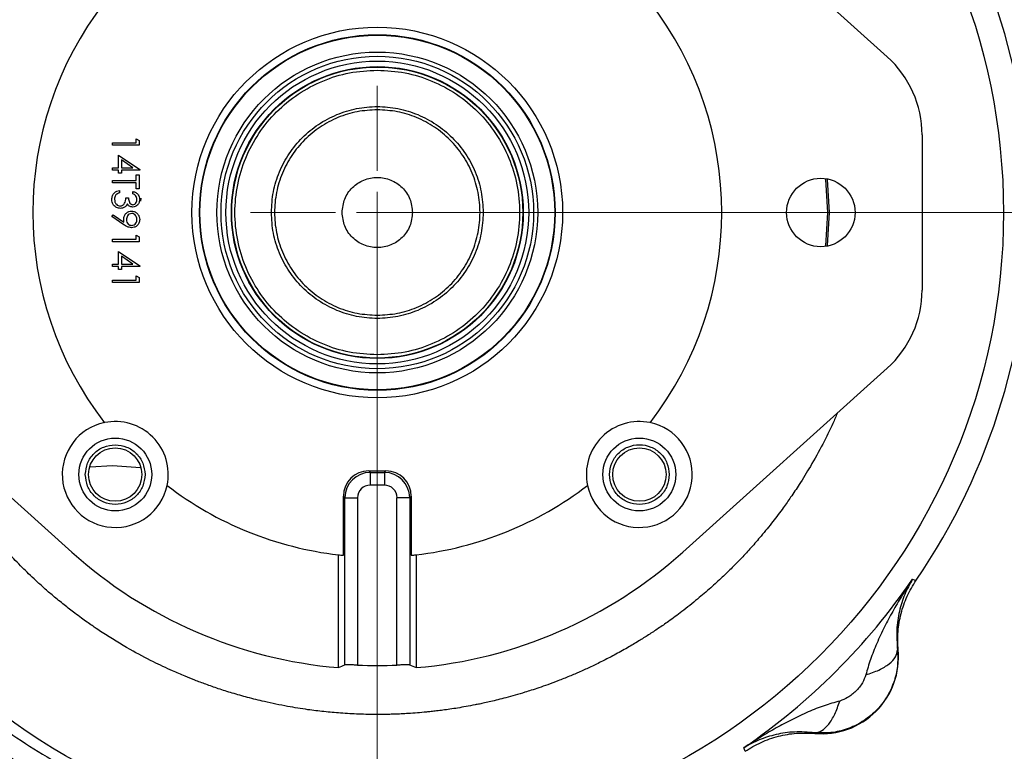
# Model space of a CAD drawing. Header units: inches. Extents: x 0.6 to 16.3, y 0.2 to 11.5.
# Tile 15 of 17: x 11.7 to 14.8, y 6.2 to 8.5. Entities that reach past the tile are written whole.
import ezdxf

# ---------------------------------------------------------------- set-up
doc = ezdxf.new("R2010")
doc.units = ezdxf.units.IN
doc.header["$MEASUREMENT"] = 0
doc.styles.add('SLDTEXTSTYLE0', font='TXT', dxfattribs={"width": 0.75})
doc.dimstyles.new('SLDDIMSTYLE1', dxfattribs={"dimtxt": 0.137795, "dimasz": 0.14, "dimexe": 0, "dimexo": 0.0625, "dimgap": 0.034449, "dimtad": 0, "dimdec": 1, "dimlfac": 1.5, "dimrnd": 1e-09, "dimzin": 12, "dimdsep": 46, "dimtxsty": 'SLDTEXTSTYLE0', "dimblk1": 'CLOSED', "dimblk2": 'CLOSED', "dimsah": 1, "dimcen": 0.09, "dimadec": 0, "dimazin": 3, "dimtfac": 1, "dimtdec": 1, "dimtofl": 0, "dimtmove": 0, "dimatfit": 3, "dimldrblk": 'CLOSED', "dimfxl": 0, "dimfrac": 2, "dimtolj": 1, "dimtzin": 12, "dimarcsym": 0})
doc.dimstyles.new('SLDDIMSTYLE2', dxfattribs={"dimtxt": 0.137795, "dimasz": 0.14, "dimexe": 0, "dimexo": 0.0625, "dimgap": 0.034449, "dimtad": 0, "dimdec": 1, "dimlfac": 1.5, "dimrnd": 1e-09, "dimzin": 12, "dimdsep": 46, "dimtxsty": 'SLDTEXTSTYLE0', "dimblk1": 'CLOSED', "dimblk2": 'CLOSED', "dimsah": 1, "dimcen": 0.09, "dimadec": 0, "dimazin": 3, "dimtfac": 1, "dimtdec": 1, "dimtmove": 0, "dimatfit": 0, "dimldrblk": 'CLOSED', "dimfxl": 0, "dimfrac": 2, "dimtolj": 1, "dimtzin": 12, "dimarcsym": 0})
doc.dimstyles.new('SLDDIMSTYLE3', dxfattribs={"dimtxt": 0.137795, "dimasz": 0.14, "dimexe": 0, "dimexo": 0.0625, "dimgap": 0.034449, "dimtad": 0, "dimtih": 1, "dimtoh": 1, "dimdec": 1, "dimlfac": 1.5, "dimrnd": 1e-09, "dimzin": 12, "dimdsep": 46, "dimtxsty": 'SLDTEXTSTYLE0', "dimblk1": 'CLOSED', "dimblk2": 'CLOSED', "dimsah": 1, "dimcen": 0.09, "dimadec": 0, "dimazin": 3, "dimtfac": 1, "dimtdec": 1, "dimtofl": 0, "dimtmove": 0, "dimatfit": 3, "dimldrblk": 'CLOSED', "dimfxl": 0, "dimfrac": 2, "dimtolj": 1, "dimtzin": 12, "dimarcsym": 0})

# ---------------------------------------------------------------- blocks, each defined once
blk = doc.blocks.new('_Closed')
at = {"color": 0, "linetype": 'ByBlock', "lineweight": -2}
for p, q in [((-1, 0.166667), (0, 0)), ((-1, 0.166667), (-1, -0.166667)), ((0, 0), (-1, -0.166667)), ((0, 0), (-1, 0))]:
    blk.add_line(p, q, dxfattribs=at)
blk = doc.blocks.new('_D_5')
at = {"color": 7, "linetype": 'Continuous', "lineweight": 0}
for p, q in [((12.8117, 7.835), (12.8117, 4.521)), ((11.9784, 5.3649), (11.9784, 4.521)), ((12.2643, 4.7588), (12.2223, 4.7588)), ((12.2223, 4.7588), (12.2223, 4.5401)), ((12.4679, 4.7588), (12.5099, 4.7588)), ((12.5099, 4.7588), (12.5099, 4.5401)), ((11.9784, 4.5604), (11.7284, 4.5604)), ((12.8117, 4.5604), (13.0617, 4.5604)), ((12.2223, 4.5401), (12.2643, 4.5401)), ((12.5099, 4.5401), (12.4679, 4.5401))]:
    blk.add_line(p, q, dxfattribs=at)
at = {"color": 7, "linetype": 'Continuous', "lineweight": 18, "xscale": 0.14, "yscale": 0.14}
for p, rotation in [((11.9784, 4.5604), 359.999999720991), ((12.8117, 4.5604), 179.999999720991)]:
    blk.add_blockref('_Closed', p, dxfattribs=dict(at, rotation=rotation))
at = {"color": 7, "linetype": 'Continuous', "lineweight": 18, "char_height": 0.1378, "attachment_point": 1, "rotation": 360, "style": 'SLDTEXTSTYLE0'}
for s, insert in [('32', (12.2643, 4.7177)), ('1.2', (12.2388, 4.5116))]:
    blk.add_mtext(s, dxfattribs=dict(at, insert=insert))
blk = doc.blocks.new('_D_6')
at = {"color": 7, "linetype": 'Continuous', "lineweight": 0}
for p, q in [((13.7259, 9.9277), (15.7705, 9.9277)), ((15.7312, 9.9277), (15.7312, 8.998)), ((15.5785, 8.97), (15.5365, 8.97)), ((15.5365, 8.97), (15.5365, 8.7512)), ((15.8839, 8.97), (15.9259, 8.97)), ((15.9259, 8.97), (15.9259, 8.7512)), ((15.5365, 8.7512), (15.5785, 8.7512)), ((15.9259, 8.7512), (15.8839, 8.7512)), ((15.7312, 5.0579), (15.7312, 8.5451)), ((14.0572, 5.0579), (15.7705, 5.0579))]:
    blk.add_line(p, q, dxfattribs=at)
at = {"color": 7, "linetype": 'Continuous', "lineweight": 18, "xscale": 0.14, "yscale": 0.14}
for p, rotation in [((15.7312, 9.9277), 90.0000000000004), ((15.7312, 5.0579), 270.0000000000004)]:
    blk.add_blockref('_Closed', p, dxfattribs=dict(at, rotation=rotation))
at = {"color": 7, "linetype": 'Continuous', "lineweight": 18, "char_height": 0.1378, "attachment_point": 1, "style": 'SLDTEXTSTYLE0'}
for s, insert in [('186', (15.5785, 8.9289)), ('7.3', (15.6039, 8.7227))]:
    blk.add_mtext(s, dxfattribs=dict(at, insert=insert))
blk = doc.blocks.new('_D_7')
at = {"color": 7, "linetype": 'Continuous', "lineweight": 0}
for p, q in [((14.865, 7.0789), (14.865, 3.1975)), ((11.9784, 5.3649), (11.9784, 3.1975)), ((12.9848, 3.4354), (12.9428, 3.4354)), ((12.9428, 3.4354), (12.9428, 3.2166)), ((13.2902, 3.4354), (13.3322, 3.4354)), ((13.3322, 3.4354), (13.3322, 3.2166)), ((11.9784, 3.2369), (12.8219, 3.2369)), ((14.865, 3.2369), (13.4531, 3.2369)), ((12.9428, 3.2166), (12.9848, 3.2166)), ((13.3322, 3.2166), (13.2902, 3.2166))]:
    blk.add_line(p, q, dxfattribs=at)
at = {"color": 7, "linetype": 'Continuous', "lineweight": 18, "xscale": 0.14, "yscale": 0.14, "rotation": 180.0000000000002}
blk.add_blockref('_Closed', (11.9784, 3.2369), dxfattribs=at)
at = {"color": 7, "linetype": 'Continuous', "lineweight": 18, "xscale": 0.14, "yscale": 0.14}
blk.add_blockref('_Closed', (14.865, 3.2369), dxfattribs=at)
at = {"color": 7, "linetype": 'Continuous', "lineweight": 18, "char_height": 0.1378, "attachment_point": 1, "style": 'SLDTEXTSTYLE0'}
for s, insert in [('110', (12.9848, 3.3942)), ('4.3', (13.0102, 3.1881))]:
    blk.add_mtext(s, dxfattribs=dict(at, insert=insert))
blk = doc.blocks.new('_D_9')
at = {"color": 7, "linetype": 'Continuous', "lineweight": 0}
for p, q in [((9.7595, 6.2886), (9.7595, 3.1657)), ((11.9784, 5.3649), (11.9784, 3.1657)), ((10.6551, 3.4035), (10.6131, 3.4035)), ((10.6131, 3.4035), (10.6131, 3.1848)), ((10.8587, 3.4035), (10.9007, 3.4035)), ((10.9007, 3.4035), (10.9007, 3.1848)), ((9.7595, 3.2051), (10.4922, 3.2051)), ((11.9784, 3.2051), (11.0215, 3.2051)), ((10.6131, 3.1848), (10.6551, 3.1848)), ((10.9007, 3.1848), (10.8587, 3.1848))]:
    blk.add_line(p, q, dxfattribs=at)
at = {"color": 7, "linetype": 'Continuous', "lineweight": 18, "xscale": 0.14, "yscale": 0.14}
for p, rotation in [((9.7595, 3.2051), 179.999999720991), ((11.9784, 3.2051), 359.999999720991)]:
    blk.add_blockref('_Closed', p, dxfattribs=dict(at, rotation=rotation))
at = {"color": 7, "linetype": 'Continuous', "lineweight": 18, "char_height": 0.1378, "attachment_point": 1, "rotation": 360, "style": 'SLDTEXTSTYLE0'}
for s, insert in [('85', (10.6551, 3.3624)), ('3.3', (10.6296, 3.1562))]:
    blk.add_mtext(s, dxfattribs=dict(at, insert=insert))
blk = doc.blocks.new('_D_11')
at = {"color": 7, "linetype": 'Continuous', "lineweight": 0}
for p, q in [((12.8511, 7.8743), (15.2981, 7.8743)), ((15.2587, 7.8743), (15.2587, 6.6727)), ((15.106, 6.6447), (15.064, 6.6447)), ((15.064, 6.6447), (15.064, 6.4259)), ((15.4115, 6.6447), (15.4534, 6.6447)), ((15.4534, 6.6447), (15.4534, 6.4259)), ((15.064, 6.4259), (15.106, 6.4259)), ((15.4534, 6.4259), (15.4115, 6.4259)), ((15.2587, 5.0579), (15.2587, 6.2198)), ((14.0572, 5.0579), (15.2981, 5.0579))]:
    blk.add_line(p, q, dxfattribs=at)
at = {"color": 7, "linetype": 'Continuous', "lineweight": 18, "xscale": 0.14, "yscale": 0.14}
for p, rotation in [((15.2587, 7.8743, 7.9086), 90.00000000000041), ((15.2587, 5.0579, 7.9086), 270.0000000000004)]:
    blk.add_blockref('_Closed', p, dxfattribs=dict(at, rotation=rotation))
at = {"color": 7, "linetype": 'Continuous', "lineweight": 18, "char_height": 0.1378, "attachment_point": 1, "style": 'SLDTEXTSTYLE0'}
for s, insert in [('107', (15.106, 6.6036)), ('4.2', (15.1315, 6.3974))]:
    blk.add_mtext(s, dxfattribs=dict(at, insert=insert))
blk = doc.blocks.new('SW_CENTERMARKSYMBOL_0')
at = {"color": 0, "linetype": 'Continuous', "lineweight": 18}
for p, q in [((0, 0.1312), (0, 0.399)), ((0, 0), (0, 0.0656)), ((-0.1312, 0), (-0.399, 0)), ((0, 0), (-0.0656, 0)), ((0, 0), (0, -0.0656)), ((0, 0), (0.0656, 0)), ((0.1312, 0), (0.399, 0)), ((0, -0.1312), (0, -0.399))]:
    blk.add_line(p, q, dxfattribs=at)

msp = doc.modelspace()

# ---------------------------------------------------------------- linework, layer by layer
at = {"color": 7, "linetype": 'Continuous', "lineweight": 25}
for p, q in [((13.7735, 8.9431), (14.4165, 8.3644)), ((11.9784, 8.0934), (12.0532, 8.0934)), ((11.9784, 8.0859), (11.9784, 8.0934)), ((12.0532, 8.1062), (12.0617, 8.1013)), ((12.0532, 8.0934), (12.0532, 8.1062)), ((12.0617, 8.1013), (12.0617, 8.0859)), ((14.5262, 8.1183), (14.5262, 7.6304)), ((12.0617, 8.0859), (11.9784, 8.0859)), ((11.9976, 8.0549), (12.0638, 8.0094)), ((11.9976, 8.0154), (11.9976, 8.0549)), ((12.0061, 8.0402), (12.0061, 8.0154)), ((12.0423, 8.0154), (12.0061, 8.0402)), ((11.9784, 8.0154), (11.9976, 8.0154)), ((11.9784, 8.0079), (11.9784, 8.0154)), ((11.9976, 8.0079), (11.9784, 8.0079)), ((11.9976, 7.9983), (11.9976, 8.0079)), ((12.0061, 7.9983), (11.9976, 7.9983)), ((12.0061, 8.0154), (12.0423, 8.0154)), ((12.0061, 8.0079), (12.0061, 7.9983)), ((12.0638, 8.0079), (12.0061, 8.0079)), ((12.0638, 8.0094), (12.0638, 8.0079)), ((11.9784, 7.9748), (12.0532, 7.9748)), ((11.9784, 7.9673), (11.9784, 7.9748)), ((12.0532, 7.9673), (11.9784, 7.9673)), ((12.0532, 7.9929), (12.0617, 7.9929)), ((12.0532, 7.9748), (12.0532, 7.9929)), ((12.0532, 7.9491), (12.0532, 7.9673)), ((12.0617, 7.9929), (12.0617, 7.9491)), ((14.2298, 7.8743), (14.223, 7.9787)), ((12.0008, 7.9438), (12.0008, 7.9363)), ((12.0425, 7.9331), (12.0425, 7.9406)), ((12.0617, 7.9491), (12.0532, 7.9491)), ((12.02, 7.9203), (12.0286, 7.9203)), ((14.223, 7.7698), (14.2298, 7.8743)), ((11.9762, 7.8615), (11.9804, 7.8675)), ((12.0138, 7.8359), (11.9762, 7.8615)), ((11.9804, 7.8675), (12.0143, 7.8443)), ((11.9784, 7.7899), (12.0532, 7.7899)), ((11.9784, 7.7825), (11.9784, 7.7899)), ((12.0617, 7.7825), (11.9784, 7.7825)), ((12.0532, 7.8028), (12.0617, 7.7979)), ((12.0532, 7.7899), (12.0532, 7.8028)), ((12.0617, 7.7979), (12.0617, 7.7825)), ((11.9976, 7.7515), (12.0638, 7.706)), ((11.9976, 7.7119), (11.9976, 7.7515)), ((12.0061, 7.7368), (12.0061, 7.7119)), ((12.0423, 7.7119), (12.0061, 7.7368)), ((11.9784, 7.7119), (11.9976, 7.7119)), ((11.9784, 7.7045), (11.9784, 7.7119)), ((11.9976, 7.7045), (11.9784, 7.7045)), ((11.9976, 7.6948), (11.9976, 7.7045)), ((12.0061, 7.6948), (11.9976, 7.6948)), ((12.0061, 7.7119), (12.0423, 7.7119)), ((12.0061, 7.7045), (12.0061, 7.6948)), ((12.0638, 7.7045), (12.0061, 7.7045)), ((12.0638, 7.706), (12.0638, 7.7045)), ((11.9784, 7.6617), (12.0532, 7.6617)), ((11.9784, 7.6543), (11.9784, 7.6617)), ((12.0532, 7.6746), (12.0617, 7.6697)), ((12.0532, 7.6617), (12.0532, 7.6746)), ((12.0617, 7.6697), (12.0617, 7.6543)), ((12.0617, 7.6543), (11.9784, 7.6543)), ((11.8499, 6.8056), (11.2068, 7.3843)), ((14.4165, 7.3843), (13.7735, 6.8056)), ((11.9076, 7.0733), (11.9784, 7.0779)), ((11.9784, 7.0779), (12.0667, 7.0721)), ((12.7846, 7.0612), (12.8388, 7.0612)), ((12.7846, 7.0612), (12.7895, 7.0562)), ((12.7895, 7.0562), (12.8339, 7.0562)), ((12.7895, 7.0562), (12.7895, 7.0164)), ((12.8339, 7.0562), (12.8388, 7.0612)), ((12.8339, 7.0562), (12.8339, 7.0164)), ((12.8339, 7.0164), (12.7895, 7.0164)), ((12.7098, 6.9765), (12.7049, 6.9815)), ((12.7049, 6.7954), (12.7049, 6.9815)), ((12.7098, 6.4504), (12.7098, 6.9765)), ((12.7098, 6.9765), (12.7497, 6.9765)), ((12.7497, 6.9765), (12.7497, 6.4497)), ((12.8737, 6.4497), (12.8737, 6.9765)), ((12.9136, 6.9765), (12.8737, 6.9765)), ((12.9185, 6.9815), (12.9136, 6.9765)), ((12.9136, 6.9765), (12.9136, 6.4504)), ((12.9185, 6.9815), (12.9185, 6.7954)), ((12.6894, 6.4417), (12.6894, 6.7971)), ((12.934, 6.7971), (12.934, 6.4417)), ((14.4962, 6.7203), (14.5018, 6.7185)), ((14.5018, 6.7185), (14.5076, 6.7168)), ((14.449, 6.4976), (14.4511, 6.4975)), ((14.1885, 6.2349), (14.1884, 6.237)), ((13.9675, 6.1842), (13.9658, 6.1899)), ((13.9693, 6.1784), (13.9675, 6.1842))]:
    msp.add_line(p, q, dxfattribs=at)
at = {"color": 8, "linetype": 'Continuous', "lineweight": 25}
for p, q in [((14.2274, 7.9781), (14.2342, 7.8743)), ((12.0673, 7.9198), (12.0667, 7.9103)), ((14.2342, 7.8743), (14.2274, 7.7707))]:
    msp.add_line(p, q, dxfattribs=at)
at = {"color": 7, "linetype": 'Continuous', "lineweight": 25}
for centre, radius in [((12.8117, 7.8743), 1.9709), ((12.8117, 7.8743), 0.5833), ((12.8117, 7.8743), 0.5597), ((12.8117, 7.8743), 0.5583), ((12.8117, 7.8743), 0.5049), ((12.8117, 7.8743), 0.4918), ((12.8117, 7.8743), 0.4765), ((12.8117, 7.8743), 0.4593), ((12.8117, 7.8743), 0.4592), ((12.8117, 7.8743), 0.458), ((14.2077, 7.8743), 0.1077), ((11.987, 7.0497), 0.1147), ((13.6364, 7.0497), 0.1147), ((11.9867, 7.0494), 0.084), ((13.6367, 7.0494), 0.084)]:
    msp.add_circle(centre, radius, dxfattribs=at)
for centre, radius, start, end in [((12.8117, 7.8743), 2.0533, 325.6839, 34.3161), ((12.8117, 7.8743), 1.0842, 142.396, 217.604), ((12.8117, 7.8743), 1.0842, 322.396, 37.604), ((14.195, 8.1183), 0.3312, 0, 48.0153), ((14.195, 7.6304), 0.3312, 311.9847, 0), ((11.987, 7.0497), 0.1667, 101.8626, 348.1374), ((11.987, 7.0497), 0.1667, 348.1374, 101.8626), ((13.6364, 7.0497), 0.1667, 78.1374, 191.8626), ((13.6364, 7.0497), 0.1667, 191.8626, 78.1374), ((12.8117, 7.8743), 1.0842, 232.396, 263.5233), ((12.8117, 7.8743), 1.0842, 276.4767, 307.604), ((12.8117, 7.8743), 1.4378, 228.0153, 265.1209), ((12.8117, 7.8743), 1.0842, 263.5233, 264.3448), ((12.8117, 7.8743), 1.0842, 275.6552, 276.4767), ((12.8117, 7.8743), 1.4378, 274.8791, 311.9847), ((12.8117, 7.8743), 2.0419, 304.4163, 325.5837), ((14.2113, 6.4747), 0.2409, 264.5811, 5.4189), ((12.8117, 7.8743), 1.426, 267.5075, 272.4925)]:
    msp.add_arc(centre, radius, start, end, dxfattribs=at)
for centre, major_axis, ratio, start_param, end_param in [((12.7852, 6.9809), (0.057, -0.057), 0.992433, 2.359993, 3.923193), ((12.7898, 6.9762), (-0.0566, 0.0566), 0.999971, 5.501585, 7.064785), ((12.8336, 6.9762), (0.0566, 0.0566), 0.999971, 5.501585, 7.064785), ((12.8382, 6.9809), (-0.057, -0.057), 0.992433, 2.359993, 3.923193), ((12.7898, 6.9762), (0.0285, -0.0285), 0.992433, 2.359993, 3.923193), ((12.8336, 6.9762), (-0.0285, -0.0285), 0.992433, 2.359993, 3.923193), ((11.8968, 7.8743), (1.8334, 0), 0.866575, 5.15948, 5.171873), ((13.7266, 7.8743), (1.8334, 0), 0.866575, 4.252905, 4.265298)]:
    msp.add_ellipse(centre, major_axis=major_axis, ratio=ratio, start_param=start_param, end_param=end_param, dxfattribs=at)
for points in [[(12.8117, 7.4263), (12.7824, 7.428), (12.7237, 7.4313), (12.6392, 7.458), (12.5612, 7.4994), (12.4929, 7.5555), (12.4368, 7.6238), (12.3951, 7.7018), (12.3695, 7.7864), (12.3608, 7.8743), (12.3695, 7.9623), (12.3951, 8.0469), (12.4368, 8.1248), (12.4929, 8.1931), (12.5612, 8.2493), (12.6392, 8.2907), (12.7237, 8.3173), (12.7824, 8.3207), (12.8117, 8.3223)], [(12.8117, 8.3223), (12.841, 8.3207), (12.8997, 8.3173), (12.9842, 8.2907), (13.0622, 8.2493), (13.1305, 8.1931), (13.1866, 8.1248), (13.2283, 8.0469), (13.2539, 7.9623), (13.2626, 7.8743), (13.2539, 7.7864), (13.2283, 7.7018), (13.1866, 7.6238), (13.1305, 7.5555), (13.0622, 7.4994), (12.9842, 7.458), (12.8997, 7.4313), (12.841, 7.428), (12.8117, 7.4263)], [(12.4784, 7.8743), (12.4796, 7.8962), (12.4821, 7.9398), (12.5019, 8.0027), (12.5327, 8.0607), (12.5745, 8.1116), (12.6253, 8.1533), (12.6833, 8.1843), (12.7462, 8.2034), (12.8117, 8.2098), (12.8771, 8.2034), (12.9401, 8.1843), (12.9981, 8.1533), (13.0489, 8.1116), (13.0907, 8.0607), (13.1215, 8.0027), (13.1413, 7.9398), (13.1438, 7.8962), (13.145, 7.8743)], [(12.8117, 8.1977), (12.7905, 8.1965), (12.7482, 8.1941), (12.6872, 8.1748), (12.6309, 8.145), (12.5816, 8.1044), (12.5411, 8.0551), (12.5111, 7.9989), (12.4925, 7.9378), (12.4863, 7.8743), (12.4925, 7.8109), (12.5111, 7.7498), (12.5411, 7.6935), (12.5816, 7.6442), (12.6309, 7.6037), (12.6872, 7.5738), (12.7482, 7.5546), (12.7905, 7.5522), (12.8117, 7.551)], [(12.8117, 7.551), (12.8329, 7.5522), (12.8752, 7.5546), (12.9362, 7.5738), (12.9925, 7.6037), (13.0418, 7.6442), (13.0823, 7.6935), (13.1123, 7.7498), (13.1309, 7.8109), (13.1371, 7.8743), (13.1309, 7.9378), (13.1123, 7.9989), (13.0823, 8.0551), (13.0418, 8.1044), (12.9925, 8.145), (12.9362, 8.1748), (12.8752, 8.1941), (12.8329, 8.1965), (12.8117, 8.1977)], [(12.701, 7.8743), (12.7027, 7.8888), (12.706, 7.9178), (12.7316, 7.9546), (12.7682, 7.9792), (12.8117, 7.9879), (12.8552, 7.9792), (12.8918, 7.9546), (12.9174, 7.9178), (12.9207, 7.8888), (12.9224, 7.8743)], [(13.145, 7.8743), (13.1438, 7.8525), (13.1413, 7.8089), (13.1215, 7.746), (13.0907, 7.688), (13.0489, 7.6371), (12.9981, 7.5954), (12.9401, 7.5644), (12.8771, 7.5453), (12.8117, 7.5389), (12.7462, 7.5453), (12.6833, 7.5644), (12.6253, 7.5954), (12.5745, 7.6371), (12.5327, 7.688), (12.5019, 7.746), (12.4821, 7.8089), (12.4796, 7.8525), (12.4784, 7.8743)], [(12.9224, 7.8743), (12.9207, 7.8599), (12.9174, 7.8309), (12.8918, 7.794), (12.8552, 7.7694), (12.8117, 7.7608), (12.7682, 7.7694), (12.7316, 7.794), (12.706, 7.8309), (12.7027, 7.8599), (12.701, 7.8743)], [(11.8927, 7.0494), (11.8942, 7.0617), (11.897, 7.0863), (11.9187, 7.1174), (11.9498, 7.1391), (11.9744, 7.142), (11.9867, 7.1434)], [(11.9867, 7.1434), (11.9991, 7.142), (12.0237, 7.1391), (12.0548, 7.1174), (12.0765, 7.0863), (12.0793, 7.0617), (12.0807, 7.0494)], [(13.5427, 7.0494), (13.5441, 7.0617), (13.5469, 7.0863), (13.5686, 7.1176), (13.5997, 7.1385), (13.6367, 7.1458), (13.6736, 7.1385), (13.7047, 7.1176), (13.7264, 7.0863), (13.7292, 7.0617), (13.7307, 7.0494)], [(11.9867, 6.9554), (11.9744, 6.9568), (11.9498, 6.9596), (11.9187, 6.9814), (11.897, 7.0124), (11.8942, 7.0371), (11.8927, 7.0494)], [(12.0807, 7.0494), (12.0793, 7.0371), (12.0765, 7.0124), (12.0548, 6.9814), (12.0237, 6.9596), (11.9991, 6.9568), (11.9867, 6.9554)], [(13.7307, 7.0494), (13.7292, 7.0371), (13.7264, 7.0125), (13.7047, 6.9812), (13.6736, 6.9603), (13.6367, 6.9529), (13.5997, 6.9603), (13.5686, 6.9812), (13.5469, 7.0125), (13.5441, 7.0371), (13.5427, 7.0494)]]:
    msp.add_open_spline(points, degree=3, dxfattribs=at)
for points, knots in [([(11.9762, 7.916), (11.9766, 7.9198), (11.9772, 7.9274), (11.9836, 7.9365), (11.992, 7.9417), (11.9979, 7.9431), (12.0008, 7.9438)], [0, 0, 0, 0, 0.279886, 0.558979, 0.779263, 1, 1, 1, 1]), ([(12.0008, 7.9363), (11.9984, 7.9355), (11.9941, 7.9342), (11.9907, 7.9311), (11.9893, 7.9298)], [0, 0, 0, 0, 0.560694, 1, 1, 1, 1]), ([(12.0425, 7.9406), (12.0457, 7.9396), (12.0521, 7.9377), (12.0592, 7.9313), (12.0632, 7.9236), (12.0636, 7.9184), (12.0638, 7.9158)], [0, 0, 0, 0, 0.280288, 0.55968, 0.779747, 1, 1, 1, 1]), ([(12.0031, 7.8872), (11.999, 7.8878), (11.9908, 7.889), (11.9819, 7.8968), (11.977, 7.9063), (11.9765, 7.9128), (11.9762, 7.916)], [0, 0, 0, 0, 0.279304, 0.558838, 0.779277, 1, 1, 1, 1]), ([(11.9893, 7.9298), (11.9878, 7.9274), (11.9851, 7.9231), (11.9849, 7.9181), (11.9848, 7.9159)], [0, 0, 0, 0, 0.558748, 1, 1, 1, 1]), ([(11.9848, 7.9159), (11.985, 7.913), (11.9854, 7.9072), (11.9897, 7.9002), (11.9956, 7.8955), (12.0001, 7.8949), (12.0024, 7.8946)], [0, 0, 0, 0, 0.280599, 0.560151, 0.780303, 1, 1, 1, 1]), ([(12.0024, 7.8946), (12.0039, 7.8948), (12.0068, 7.895), (12.012, 7.8976), (12.0192, 7.9053), (12.0197, 7.9143), (12.02, 7.9203)], [0, 0, 0, 0, 0.125587, 0.251191, 0.500605, 1, 1, 1, 1]), ([(12.0286, 7.9203), (12.029, 7.9156), (12.0297, 7.9085), (12.0346, 7.9016), (12.0387, 7.8992), (12.041, 7.899), (12.0422, 7.8989)], [0, 0, 0, 0, 0.499418, 0.749016, 0.874544, 1, 1, 1, 1]), ([(12.0638, 7.9158), (12.0635, 7.9124), (12.0627, 7.9057), (12.0574, 7.8976), (12.0501, 7.8925), (12.0448, 7.8918), (12.0422, 7.8914)], [0, 0, 0, 0, 0.280085, 0.559868, 0.780099, 1, 1, 1, 1]), ([(12.0422, 7.8989), (12.0444, 7.8993), (12.0488, 7.9002), (12.0542, 7.9066), (12.0549, 7.9122), (12.0553, 7.9157)], [0, 0, 0, 0, 0.278859, 0.560074, 1, 1, 1, 1]), ([(12.0553, 7.9157), (12.0551, 7.9178), (12.0548, 7.9222), (12.0506, 7.9291), (12.0456, 7.9316), (12.0425, 7.9331)], [0, 0, 0, 0, 0.280636, 0.5603644, 1, 1, 1, 1]), ([(12.0179, 7.8921), (12.0154, 7.8905), (12.0108, 7.8877), (12.0055, 7.8873), (12.0031, 7.8872)], [0, 0, 0, 0, 0.559419, 1, 1, 1, 1]), ([(12.0136, 7.8531), (12.014, 7.8568), (12.0148, 7.8642), (12.0214, 7.8726), (12.0296, 7.8778), (12.0354, 7.8784), (12.0383, 7.8786)], [0, 0, 0, 0, 0.279814, 0.559489, 0.779635, 1, 1, 1, 1]), ([(12.025, 7.9012), (12.024, 7.8992), (12.0222, 7.8958), (12.0192, 7.8932), (12.0179, 7.8921)], [0, 0, 0, 0, 0.559795, 1, 1, 1, 1]), ([(12.0422, 7.8914), (12.0403, 7.8916), (12.0364, 7.8918), (12.03, 7.8948), (12.0269, 7.8988), (12.025, 7.9012)], [0, 0, 0, 0, 0.280508, 0.560792, 1, 1, 1, 1]), ([(12.0383, 7.8786), (12.0422, 7.8782), (12.0499, 7.8772), (12.0582, 7.8699), (12.063, 7.8611), (12.0636, 7.8551), (12.0638, 7.8521)], [0, 0, 0, 0, 0.279538, 0.558851, 0.779452, 1, 1, 1, 1]), ([(12.0143, 7.8443), (12.0141, 7.846), (12.0137, 7.8489), (12.0136, 7.8518), (12.0136, 7.8531)], [0, 0, 0, 0, 0.5599442, 1, 1, 1, 1]), ([(12.0387, 7.8711), (12.0361, 7.8707), (12.0308, 7.8699), (12.0255, 7.8642), (12.0226, 7.858), (12.0223, 7.8538), (12.0222, 7.8517)], [0, 0, 0, 0, 0.278472, 0.558424, 0.779098, 1, 1, 1, 1]), ([(12.0222, 7.8517), (12.0224, 7.8491), (12.0228, 7.844), (12.0271, 7.838), (12.0327, 7.8343), (12.0367, 7.8339), (12.0387, 7.8337)], [0, 0, 0, 0, 0.280319, 0.55953, 0.779753, 1, 1, 1, 1]), ([(12.0638, 7.8521), (12.0634, 7.8483), (12.0625, 7.8407), (12.0557, 7.8321), (12.0471, 7.8272), (12.0412, 7.8266), (12.0382, 7.8263)], [0, 0, 0, 0, 0.27973, 0.559163, 0.779612, 1, 1, 1, 1]), ([(12.0553, 7.8525), (12.055, 7.8551), (12.0545, 7.8603), (12.0503, 7.8664), (12.0449, 7.8705), (12.0408, 7.8709), (12.0387, 7.8711)], [0, 0, 0, 0, 0.280092, 0.560011, 0.780131, 1, 1, 1, 1]), ([(12.0387, 7.8337), (12.0413, 7.8341), (12.0465, 7.8349), (12.0518, 7.8403), (12.0549, 7.8463), (12.0551, 7.8504), (12.0553, 7.8525)], [0, 0, 0, 0, 0.278722, 0.558569, 0.779171, 1, 1, 1, 1]), ([(12.0382, 7.8263), (12.0333, 7.8271), (12.0244, 7.8286), (12.017, 7.8336), (12.0138, 7.8359)], [0, 0, 0, 0, 0.55819, 1, 1, 1, 1]), ([(14.4962, 6.7203), (14.4845, 6.7022), (14.4629, 6.669), (14.4337, 6.6188), (14.4074, 6.5696), (14.3838, 6.5194), (14.3635, 6.4692), (14.354, 6.4353), (14.3495, 6.419)], [0, 0, 0, 0, 0.193204, 0.356778, 0.521498, 0.692272, 0.851572, 1, 1, 1, 1]), ([(14.4962, 6.7203), (14.4875, 6.7046), (14.4702, 6.6734), (14.454, 6.6202), (14.4446, 6.5632), (14.4476, 6.5191), (14.449, 6.4976)], [0, 0, 0, 0, 0.258198, 0.513575, 0.762166, 1, 1, 1, 1]), ([(14.4511, 6.4975), (14.4503, 6.5167), (14.4486, 6.5553), (14.459, 6.6124), (14.4775, 6.6674), (14.4976, 6.7003), (14.5076, 6.7168)], [0, 0, 0, 0, 0.2499638, 0.4999913, 0.7500231, 1, 1, 1, 1]), ([(14.449, 6.4976), (14.4497, 6.4805), (14.451, 6.446), (14.4387, 6.3947), (14.4157, 6.3464), (14.382, 6.304), (14.3396, 6.2703), (14.2913, 6.2473), (14.2399, 6.235), (14.2055, 6.2364), (14.1884, 6.237)], [0, 0, 0, 0, 0.122429, 0.24646, 0.372242, 0.499916, 0.627952, 0.753884, 0.87785, 1, 1, 1, 1]), ([(14.3495, 6.419), (14.3638, 6.4238), (14.3924, 6.4334), (14.4242, 6.4533), (14.4453, 6.4753), (14.4478, 6.4902), (14.449, 6.4976)], [0, 0, 0, 0, 0.250145, 0.500044, 0.750023, 1, 1, 1, 1]), ([(12.7497, 6.4497), (12.7452, 6.4498), (12.7362, 6.4502), (12.7242, 6.4506), (12.7151, 6.4508), (12.7109, 6.4506), (12.7101, 6.4504), (12.7098, 6.4504)], [0, 0, 0, 0, 0.227457, 0.454923, 0.682141, 0.908951, 1, 1, 1, 1]), ([(12.9136, 6.4504), (12.9127, 6.4505), (12.9111, 6.4508), (12.9032, 6.4507), (12.8923, 6.4504), (12.8818, 6.45), (12.8755, 6.4497), (12.8737, 6.4497)], [0, 0, 0, 0, 0.226689, 0.453381, 0.680057, 0.907078, 1, 1, 1, 1]), ([(14.3495, 6.419), (14.3463, 6.4105), (14.3393, 6.3918), (14.3187, 6.3673), (14.2943, 6.3467), (14.2756, 6.3397), (14.2671, 6.3366)], [0, 0, 0, 0, 0.227428, 0.499912, 0.772876, 1, 1, 1, 1]), ([(11.4928, 6.3577), (11.5206, 6.3355), (11.576, 6.2912), (11.6759, 6.2206), (11.7849, 6.1516), (11.8636, 6.1098), (11.9029, 6.089)], [0, 0, 0, 0, 0.251561, 0.502133, 0.751208, 1, 1, 1, 1]), ([(14.2671, 6.3366), (14.2507, 6.332), (14.2167, 6.3225), (14.1666, 6.3022), (14.1164, 6.2786), (14.0672, 6.2523), (14.017, 6.2231), (13.9838, 6.2015), (13.9658, 6.1899)], [0, 0, 0, 0, 0.148711, 0.307882, 0.47867, 0.643417, 0.806904, 1, 1, 1, 1]), ([(14.1884, 6.237), (14.1959, 6.2382), (14.2107, 6.2406), (14.2328, 6.2618), (14.2526, 6.2938), (14.2623, 6.3223), (14.2671, 6.3366)], [0, 0, 0, 0, 0.250145, 0.500044, 0.750023, 1, 1, 1, 1]), ([(11.4991, 6.2974), (11.5058, 6.2911), (11.5193, 6.2783), (11.5409, 6.2586), (11.5631, 6.2388), (11.5865, 6.2184), (11.6126, 6.1964), (11.6391, 6.1749), (11.6706, 6.1501), (11.7046, 6.1245), (11.7444, 6.096), (11.7844, 6.0689), (11.8252, 6.0426), (11.8531, 6.0258), (11.8666, 6.0177)], [0, 0, 0, 0, 0.068969, 0.1407, 0.211169, 0.278022, 0.352867, 0.439801, 0.50077, 0.610344, 0.707195, 0.803931, 0.905203, 1, 1, 1, 1]), ([(14.1884, 6.237), (14.1669, 6.2385), (14.1228, 6.2414), (14.0658, 6.232), (14.0126, 6.2158), (13.9814, 6.1985), (13.9658, 6.1899)], [0, 0, 0, 0, 0.238217, 0.486589, 0.742099, 1, 1, 1, 1]), ([(13.9693, 6.1784), (13.9857, 6.1884), (14.0187, 6.2085), (14.0737, 6.227), (14.1308, 6.2374), (14.1693, 6.2357), (14.1885, 6.2349)], [0, 0, 0, 0, 0.249977, 0.500009, 0.750036, 1, 1, 1, 1])]:
    msp.add_open_spline(points, degree=3, knots=knots, dxfattribs=at)
at = {"color": 8, "linetype": 'Continuous', "lineweight": 25}
msp.add_open_spline([(14.26, 7.2434), (14.2553, 7.2325), (14.241, 7.1994), (14.2129, 7.143), (14.1775, 7.0787), (14.1432, 7.0231), (14.1144, 6.98), (14.087, 6.9412), (14.0562, 6.9003), (14.0224, 6.8586), (13.9893, 6.8204), (13.9589, 6.7874), (13.9286, 6.7563), (13.8964, 6.725), (13.8601, 6.6917), (13.8177, 6.6555), (13.7733, 6.6201), (13.7317, 6.5895), (13.6966, 6.5652), (13.6655, 6.5448), (13.6332, 6.5245), (13.5972, 6.5032), (13.559, 6.4819), (13.5207, 6.4621), (13.4848, 6.4446), (13.4502, 6.4288), (13.4156, 6.414), (13.3817, 6.4005), (13.3495, 6.3885), (13.3215, 6.3787), (13.2976, 6.3708), (13.2727, 6.363), (13.2463, 6.3551), (13.2178, 6.3473), (13.1923, 6.3407), (13.1699, 6.3353), (13.1504, 6.3309), (13.1341, 6.3275), (13.1146, 6.3235), (13.0918, 6.3192), (13.0652, 6.3147), (13.041, 6.3109), (13.019, 6.3079), (12.9993, 6.3054), (12.9819, 6.3034), (12.9522, 6.3004), (12.9135, 6.2973), (12.8737, 6.2953), (12.848, 6.2946), (12.8332, 6.2943), (12.8215, 6.2942), (12.7954, 6.2942), (12.7538, 6.2949), (12.6978, 6.2981), (12.6444, 6.3029), (12.5888, 6.3098), (12.5261, 6.3198), (12.4627, 6.3329), (12.4046, 6.3473), (12.3563, 6.3611), (12.3126, 6.3749), (12.2734, 6.3886), (12.2387, 6.4016), (12.2037, 6.4157), (12.1601, 6.4345), (12.102, 6.4619), (12.0276, 6.5015), (11.9681, 6.5378), (11.9288, 6.5639), (11.913, 6.5747), (11.8974, 6.5856), (11.8795, 6.5985), (11.8552, 6.6165), (11.8256, 6.6395), (11.7932, 6.666), (11.7637, 6.6915), (11.738, 6.7149), (11.7151, 6.7365), (11.6935, 6.7577), (11.6683, 6.7835), (11.6353, 6.819), (11.598, 6.8621), (11.5619, 6.9072), (11.5313, 6.9483), (11.5051, 6.9857), (11.4827, 7.0197), (11.4619, 7.0529), (11.4405, 7.0888), (11.4188, 7.128), (11.3983, 7.1674), (11.3806, 7.2043), (11.369, 7.2294), (11.3635, 7.2424), (11.3628, 7.2439)], degree=3, knots=[0, 0, 0, 0, 0.00974, 0.029493, 0.051474, 0.069812, 0.082936, 0.093892, 0.108683, 0.124806, 0.137855, 0.150067, 0.16144, 0.173415, 0.186832, 0.201691, 0.219054, 0.233292, 0.243941, 0.25394, 0.263761, 0.275165, 0.288153, 0.299562, 0.310427, 0.320798, 0.330674, 0.341287, 0.350645, 0.358749, 0.365599, 0.371195, 0.380124, 0.388173, 0.395351, 0.401656, 0.407088, 0.411649, 0.415337, 0.423326, 0.430671, 0.437371, 0.443428, 0.44884, 0.453609, 0.457733, 0.473242, 0.485438, 0.490294, 0.494321, 0.49752, 0.499891, 0.515688, 0.531485, 0.545804, 0.559602, 0.577328, 0.597684, 0.612577, 0.626277, 0.638784, 0.650097, 0.660216, 0.669142, 0.68097, 0.699026, 0.721698, 0.749881, 0.756017, 0.760357, 0.765542, 0.771571, 0.778445, 0.790237, 0.802273, 0.812673, 0.822161, 0.830737, 0.838401, 0.846948, 0.860177, 0.878087, 0.893618, 0.907392, 0.920059, 0.930931, 0.940738, 0.952134, 0.96512, 0.977348, 0.988501, 0.998604, 1, 1, 1, 1], dxfattribs=at)

# ---------------------------------------------------------------- block references
at = {"color": 7, "linetype": 'Continuous', "lineweight": 0}
msp.add_blockref('SW_CENTERMARKSYMBOL_0', (12.8117, 7.8743), dxfattribs=at)

# ---------------------------------------------------------------- dimensions: what is measured, and where the dimension line sits
at = {"color": 7, "linetype": 'Continuous', "lineweight": 18}
for base, p1, p2, angle, dimstyle, picture, middle in [((15.7312, 5.0579), (13.6866, 9.9277), (14.0178, 5.0579), 90, 'SLDDIMSTYLE3', '_D_6', (15.7312, 8.7715)), ((11.9784, 4.5604), (12.8117, 7.8743), (11.9784, 5.4043), 360, 'SLDDIMSTYLE2', '_D_5', (12.3661, 4.5604)), ((15.2587, 7.8743), (14.0178, 5.0579), (12.8117, 7.8743), 90, 'SLDDIMSTYLE3', '_D_11', (15.2587, 6.4462)), ((11.9784, 3.2051), (9.7595, 6.328), (11.9784, 5.4043), 360, 'SLDDIMSTYLE1', '_D_9', (10.7569, 3.2051))]:
    dim = msp.add_linear_dim(base=base, p1=p1, p2=p2, angle=angle, dimstyle=dimstyle, dxfattribs=at)
    dim.commit()
    dim.dimension.update_dxf_attribs({"geometry": picture, "text_midpoint": middle, "dimtype": 160})
dim = msp.add_linear_dim(base=(11.9784, 3.2369), p1=(14.865, 7.1182), p2=(11.9784, 5.4043), dimstyle='SLDDIMSTYLE1', dxfattribs=at)
dim.commit()
dim.dimension.update_dxf_attribs({"geometry": '_D_7', "text_midpoint": (13.1375, 3.2369), "dimtype": 160})

doc.saveas('drawing.dxf')
